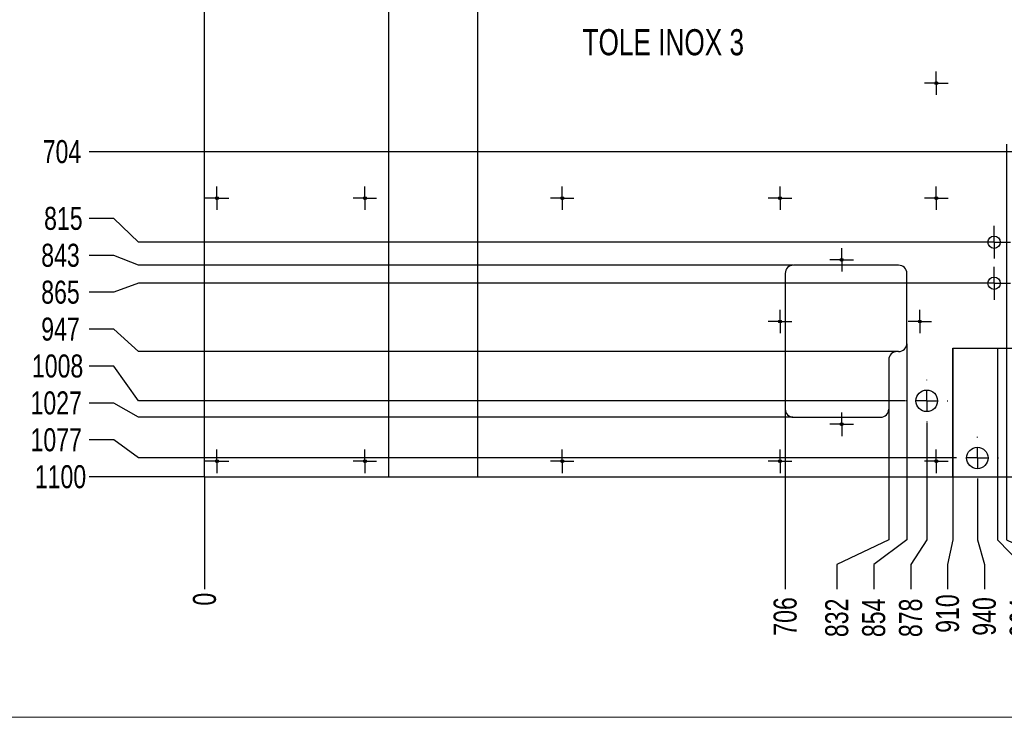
# Model space of a CAD drawing. Header units: millimetres. Extents: x 5 to 589, y 5 to 415.
# Tile 10 of 13: x 281 to 401, y 244 to 329. Entities that reach past the tile are written whole.
import ezdxf

# ---------------------------------------------------------------- set-up
doc = ezdxf.new("R2010")
doc.units = ezdxf.units.MM
doc.header["$PDSIZE"] = -1
doc.linetypes.add('CENTERX2', pattern=[20.32, 12.7, -2.54, 2.54, -2.54])
for name, color, linetype in [('COTES', 1, 'Continuous'), ('GRAVURES', 9, 'Continuous'), ('NOTES', 6, 'Continuous'), ('TRAIT-MIXTES', 3, 'CENTERX2')]:
    doc.layers.add(name, color=color, linetype=linetype)
doc.layers.add('TRAIT-FORT', color=4, linetype='Continuous', lineweight=25)
doc.styles.add('SLDTEXTSTYLE0', font='TXT', dxfattribs={"width": 0.75})
doc.dimstyles.new('SLDDIMSTYLE0', dxfattribs={"dimtxt": 2.8, "dimasz": 0.266667, "dimexe": 0, "dimexo": 0.0625, "dimgap": 0.7, "dimtad": 0, "dimtih": 1, "dimtoh": 1, "dimdec": 0, "dimlfac": 10, "dimrnd": 1e-09, "dimdsep": 46, "dimtxsty": 'SLDTEXTSTYLE0', "dimblk1": 'ORIGIN', "dimblk2": 'ORIGIN', "dimsah": 1, "dimcen": 0.09, "dimadec": 0, "dimazin": 2, "dimtfac": 1, "dimtdec": 0, "dimtofl": 0, "dimtmove": 0, "dimatfit": 3, "dimldrblk": 'ORIGIN', "dimfxl": 1, "dimfrac": 2, "dimtolj": 1, "dimtzin": 12, "dimarcsym": 0})
doc.dimstyles.new('SLDDIMSTYLE1', dxfattribs={"dimtxt": 2.8, "dimasz": 1.5, "dimexe": 0, "dimexo": 0.0625, "dimgap": 0.7, "dimtad": 0, "dimtih": 1, "dimtoh": 1, "dimdec": 0, "dimlfac": 10, "dimrnd": 1e-09, "dimzin": 12, "dimdsep": 46, "dimtxsty": 'SLDTEXTSTYLE0', "dimsah": 1, "dimcen": 0.09, "dimadec": 0, "dimazin": 3, "dimtfac": 1, "dimtdec": 0, "dimtofl": 0, "dimtmove": 0, "dimatfit": 3, "dimfxl": 1, "dimfrac": 2, "dimtolj": 1, "dimtzin": 12, "dimarcsym": 0})

# ---------------------------------------------------------------- blocks, each defined once
blk = doc.blocks.new('_D_119')
at = {"layer": 'COTES', "color": 0, "lineweight": -2, "transparency": 16777216}
blk.add_line((303.71, 273.25), (303.71, 259.66), dxfattribs=at)
at = {"layer": 'Defpoints', "color": 0, "transparency": 16777216}
for p in [(303.71, 273.31), (303.71, 273.31), (303.71, 259.66)]:
    blk.add_point(p, dxfattribs=at)
at = {"layer": 'COTES', "color": 0, "transparency": 16777216, "insert": (303.71, 258.43), "char_height": 2.8, "attachment_point": 5, "rotation": 90, "style": 'SLDTEXTSTYLE0'}
blk.add_mtext('\\A1;0', dxfattribs=at)
blk = doc.blocks.new('_Origin')
at = {"color": 0, "linetype": 'ByBlock', "lineweight": -2}
blk.add_line((0, 0), (-1, 0), dxfattribs=at)
blk.add_circle((0, 0), 0.5, dxfattribs=at)
blk = doc.blocks.new('_D_120')
at = {"layer": 'COTES', "color": 0, "lineweight": -2, "transparency": 16777216}
blk.add_line((374.34, 281.5), (374.34, 259.66), dxfattribs=at)
at = {"layer": 'Defpoints', "color": 0, "transparency": 16777216}
for p in [(374.34, 281.56), (303.71, 273.31), (374.34, 259.66)]:
    blk.add_point(p, dxfattribs=at)
at = {"layer": 'COTES', "color": 0, "transparency": 16777216, "insert": (374.34, 256.33), "char_height": 2.8, "attachment_point": 5, "rotation": 90, "style": 'SLDTEXTSTYLE0'}
blk.add_mtext('\\A1;706', dxfattribs=at)
blk = doc.blocks.new('_D_121')
at = {"layer": 'COTES', "color": 0, "lineweight": -2, "transparency": 16777216}
for p, q in [((386.94, 281.5), (386.94, 265.66)), ((386.94, 265.66), (380.62, 262.66)), ((380.62, 262.66), (380.62, 259.66))]:
    blk.add_line(p, q, dxfattribs=at)
at = {"layer": 'Defpoints', "color": 0, "transparency": 16777216}
for p in [(386.94, 281.56), (303.71, 273.31), (380.62, 259.66)]:
    blk.add_point(p, dxfattribs=at)
at = {"layer": 'COTES', "color": 0, "transparency": 16777216, "insert": (380.62, 256.16), "char_height": 2.8, "attachment_point": 5, "rotation": 90, "style": 'SLDTEXTSTYLE0'}
blk.add_mtext('\\A1;832', dxfattribs=at)
blk = doc.blocks.new('_D_122')
at = {"layer": 'COTES', "color": 0, "lineweight": -2, "transparency": 16777216}
for p, q in [((389.14, 289.5), (389.14, 265.66)), ((389.14, 265.66), (385.11, 262.66)), ((385.11, 262.66), (385.11, 259.66))]:
    blk.add_line(p, q, dxfattribs=at)
at = {"layer": 'Defpoints', "color": 0, "transparency": 16777216}
for p in [(389.14, 289.56), (303.71, 273.31), (385.11, 259.66)]:
    blk.add_point(p, dxfattribs=at)
at = {"layer": 'COTES', "color": 0, "transparency": 16777216, "insert": (385.11, 256.16), "char_height": 2.8, "attachment_point": 5, "rotation": 90, "style": 'SLDTEXTSTYLE0'}
blk.add_mtext('\\A1;854', dxfattribs=at)
blk = doc.blocks.new('_D_123')
at = {"layer": 'COTES', "color": 0, "lineweight": -2, "transparency": 16777216}
for p, q in [((391.55, 279.94), (391.55, 265.66)), ((391.55, 265.66), (389.6, 262.66)), ((389.6, 262.66), (389.6, 259.66))]:
    blk.add_line(p, q, dxfattribs=at)
at = {"layer": 'Defpoints', "color": 0, "transparency": 16777216}
for p in [(391.55, 280), (303.71, 273.31), (389.6, 259.66)]:
    blk.add_point(p, dxfattribs=at)
at = {"layer": 'COTES', "color": 0, "transparency": 16777216, "insert": (389.6, 256.16), "char_height": 2.8, "attachment_point": 5, "rotation": 90, "style": 'SLDTEXTSTYLE0'}
blk.add_mtext('\\A1;878', dxfattribs=at)
blk = doc.blocks.new('_D_124')
at = {"layer": 'COTES', "color": 0, "lineweight": -2, "transparency": 16777216}
for p, q in [((394.71, 288.92), (394.71, 265.66)), ((394.71, 265.66), (394.09, 262.66)), ((394.09, 262.66), (394.09, 259.66))]:
    blk.add_line(p, q, dxfattribs=at)
at = {"layer": 'Defpoints', "color": 0, "transparency": 16777216}
for p in [(394.71, 288.98), (303.71, 273.31), (394.09, 259.66)]:
    blk.add_point(p, dxfattribs=at)
at = {"layer": 'COTES', "color": 0, "transparency": 16777216, "insert": (394.09, 256.68), "char_height": 2.8, "attachment_point": 5, "rotation": 90, "style": 'SLDTEXTSTYLE0'}
blk.add_mtext('\\A1;910', dxfattribs=at)
blk = doc.blocks.new('_D_125')
at = {"layer": 'COTES', "color": 0, "lineweight": -2, "transparency": 16777216}
for p, q in [((397.71, 272.99), (397.71, 265.66)), ((397.71, 265.66), (398.57, 262.66)), ((398.57, 262.66), (398.57, 259.66))]:
    blk.add_line(p, q, dxfattribs=at)
at = {"layer": 'Defpoints', "color": 0, "transparency": 16777216}
for p in [(303.71, 273.31), (397.71, 273.05), (398.57, 259.66)]:
    blk.add_point(p, dxfattribs=at)
at = {"layer": 'COTES', "color": 0, "transparency": 16777216, "insert": (398.57, 256.33), "char_height": 2.8, "attachment_point": 5, "rotation": 90, "style": 'SLDTEXTSTYLE0'}
blk.add_mtext('\\A1;940', dxfattribs=at)
blk = doc.blocks.new('_D_126')
at = {"layer": 'COTES', "color": 0, "lineweight": -2, "transparency": 16777216}
for p, q in [((400.15, 273.25), (400.15, 265.66)), ((400.15, 265.66), (403.06, 262.66)), ((403.06, 262.66), (403.06, 259.66))]:
    blk.add_line(p, q, dxfattribs=at)
at = {"layer": 'Defpoints', "color": 0, "transparency": 16777216}
for p in [(303.71, 273.31), (400.15, 273.31), (403.06, 259.66)]:
    blk.add_point(p, dxfattribs=at)
at = {"layer": 'COTES', "color": 0, "transparency": 16777216, "insert": (403.06, 256.16), "char_height": 2.8, "attachment_point": 5, "rotation": 90, "style": 'SLDTEXTSTYLE0'}
blk.add_mtext('\\A1;964', dxfattribs=at)
blk = doc.blocks.new('_D_127')
at = {"layer": 'COTES', "color": 0, "lineweight": -2, "transparency": 16777216}
for p, q in [((401.24, 313.8), (401.24, 265.66)), ((401.24, 265.66), (407.55, 262.66)), ((407.55, 262.66), (407.55, 259.66))]:
    blk.add_line(p, q, dxfattribs=at)
at = {"layer": 'Defpoints', "color": 0, "transparency": 16777216}
for p in [(401.24, 313.86), (303.71, 273.31), (407.55, 259.66)]:
    blk.add_point(p, dxfattribs=at)
at = {"layer": 'COTES', "color": 0, "transparency": 16777216, "insert": (407.55, 256.16), "char_height": 2.8, "attachment_point": 5, "rotation": 90, "style": 'SLDTEXTSTYLE0'}
blk.add_mtext('\\A1;975', dxfattribs=at)
blk = doc.blocks.new('_D_128')
at = {"layer": 'COTES', "color": 0, "lineweight": -2, "transparency": 16777216}
blk.add_line((414.64, 313.8), (414.64, 259.66), dxfattribs=at)
at = {"layer": 'Defpoints', "color": 0, "transparency": 16777216}
for p in [(414.64, 313.86), (303.71, 273.31), (414.64, 259.66)]:
    blk.add_point(p, dxfattribs=at)
at = {"layer": 'COTES', "color": 0, "transparency": 16777216, "insert": (414.64, 255.98), "char_height": 2.8, "attachment_point": 5, "rotation": 90, "style": 'SLDTEXTSTYLE0'}
blk.add_mtext('\\A1;1109', dxfattribs=at)
blk = doc.blocks.new('_D_129')
at = {"layer": 'COTES', "color": 0, "lineweight": -2, "transparency": 16777216}
for p, q in [((421.24, 277.8), (421.24, 265.66)), ((421.24, 265.66), (420.23, 262.66)), ((420.23, 262.66), (420.23, 259.66))]:
    blk.add_line(p, q, dxfattribs=at)
at = {"layer": 'Defpoints', "color": 0, "transparency": 16777216}
for p in [(421.24, 277.86), (303.71, 273.31), (420.23, 259.66)]:
    blk.add_point(p, dxfattribs=at)
at = {"layer": 'COTES', "color": 0, "transparency": 16777216, "insert": (420.23, 255.81), "char_height": 2.8, "attachment_point": 5, "rotation": 90, "style": 'SLDTEXTSTYLE0'}
blk.add_mtext('\\A1;1175', dxfattribs=at)
blk = doc.blocks.new('_D_130')
at = {"layer": 'COTES', "color": 0, "lineweight": -2, "transparency": 16777216}
for p, q in [((423.71, 297.25), (423.71, 265.66)), ((423.71, 265.66), (424.72, 262.66)), ((424.72, 262.66), (424.72, 259.66))]:
    blk.add_line(p, q, dxfattribs=at)
at = {"layer": 'Defpoints', "color": 0, "transparency": 16777216}
for p in [(423.71, 297.31), (303.71, 273.31), (424.72, 259.66)]:
    blk.add_point(p, dxfattribs=at)
at = {"layer": 'COTES', "color": 0, "transparency": 16777216, "insert": (424.72, 255.81), "char_height": 2.8, "attachment_point": 5, "rotation": 90, "style": 'SLDTEXTSTYLE0'}
blk.add_mtext('\\A1;1200', dxfattribs=at)
blk = doc.blocks.new('_D_131')
at = {"layer": 'COTES', "color": 0, "lineweight": -2, "transparency": 16777216}
blk.add_line((443.71, 273.25), (443.71, 259.66), dxfattribs=at)
at = {"layer": 'Defpoints', "color": 0, "transparency": 16777216}
for p in [(303.71, 273.31), (443.71, 273.31), (443.71, 259.66)]:
    blk.add_point(p, dxfattribs=at)
at = {"layer": 'COTES', "color": 0, "transparency": 16777216, "insert": (443.71, 255.81), "char_height": 2.8, "attachment_point": 5, "rotation": 90, "style": 'SLDTEXTSTYLE0'}
blk.add_mtext('\\A1;1400', dxfattribs=at)
blk = doc.blocks.new('_D_141')
at = {"layer": 'COTES', "color": 0, "lineweight": -2, "transparency": 16777216}
blk.add_line((402.17, 312.86), (289.68, 312.86), dxfattribs=at)
at = {"layer": 'Defpoints', "color": 0, "transparency": 16777216}
for p in [(303.71, 383.31), (289.68, 312.86), (402.24, 312.86)]:
    blk.add_point(p, dxfattribs=at)
at = {"layer": 'COTES', "color": 0, "transparency": 16777216, "insert": (286.36, 312.86), "char_height": 2.8, "attachment_point": 5, "style": 'SLDTEXTSTYLE0'}
blk.add_mtext('\\A1;704', dxfattribs=at)
blk = doc.blocks.new('_D_142')
at = {"layer": 'COTES', "color": 0, "lineweight": -2, "transparency": 16777216}
for p, q in [((292.68, 304.74), (289.68, 304.74)), ((295.68, 301.86), (292.68, 304.74)), ((397.67, 301.86), (295.68, 301.86))]:
    blk.add_line(p, q, dxfattribs=at)
at = {"layer": 'Defpoints', "color": 0, "transparency": 16777216}
for p in [(303.71, 383.31), (289.68, 304.74), (397.74, 301.86)]:
    blk.add_point(p, dxfattribs=at)
at = {"layer": 'COTES', "color": 0, "transparency": 16777216, "insert": (286.53, 304.74), "char_height": 2.8, "attachment_point": 5, "style": 'SLDTEXTSTYLE0'}
blk.add_mtext('\\A1;815', dxfattribs=at)
blk = doc.blocks.new('_D_143')
at = {"layer": 'COTES', "color": 0, "lineweight": -2, "transparency": 16777216}
for p, q in [((292.68, 300.25), (289.68, 300.25)), ((295.68, 299.06), (292.68, 300.25)), ((375.27, 299.06), (295.68, 299.06))]:
    blk.add_line(p, q, dxfattribs=at)
at = {"layer": 'Defpoints', "color": 0, "transparency": 16777216}
for p in [(303.71, 383.31), (289.68, 300.25), (375.34, 299.06)]:
    blk.add_point(p, dxfattribs=at)
at = {"layer": 'COTES', "color": 0, "transparency": 16777216, "insert": (286.18, 300.25), "char_height": 2.8, "attachment_point": 5, "style": 'SLDTEXTSTYLE0'}
blk.add_mtext('\\A1;843', dxfattribs=at)
blk = doc.blocks.new('_D_144')
at = {"layer": 'COTES', "color": 0, "lineweight": -2, "transparency": 16777216}
for p, q in [((295.68, 296.86), (292.68, 295.76)), ((397.67, 296.86), (295.68, 296.86)), ((292.68, 295.76), (289.68, 295.76))]:
    blk.add_line(p, q, dxfattribs=at)
at = {"layer": 'Defpoints', "color": 0, "transparency": 16777216}
for p in [(303.71, 383.31), (397.74, 296.86), (289.68, 295.76)]:
    blk.add_point(p, dxfattribs=at)
at = {"layer": 'COTES', "color": 0, "transparency": 16777216, "insert": (286.18, 295.76), "char_height": 2.8, "attachment_point": 5, "style": 'SLDTEXTSTYLE0'}
blk.add_mtext('\\A1;865', dxfattribs=at)
blk = doc.blocks.new('_D_145')
at = {"layer": 'COTES', "color": 0, "lineweight": -2, "transparency": 16777216}
for p, q in [((292.68, 291.27), (289.68, 291.27)), ((295.68, 288.56), (292.68, 291.27)), ((388.07, 288.56), (295.68, 288.56))]:
    blk.add_line(p, q, dxfattribs=at)
at = {"layer": 'Defpoints', "color": 0, "transparency": 16777216}
for p in [(303.71, 383.31), (289.68, 291.27), (388.14, 288.56)]:
    blk.add_point(p, dxfattribs=at)
at = {"layer": 'COTES', "color": 0, "transparency": 16777216, "insert": (286.18, 291.27), "char_height": 2.8, "attachment_point": 5, "style": 'SLDTEXTSTYLE0'}
blk.add_mtext('\\A1;947', dxfattribs=at)
blk = doc.blocks.new('_D_146')
at = {"layer": 'COTES', "color": 0, "lineweight": -2, "transparency": 16777216}
for p, q in [((292.68, 286.78), (289.68, 286.78)), ((295.68, 282.56), (292.68, 286.78)), ((388.93, 282.56), (295.68, 282.56))]:
    blk.add_line(p, q, dxfattribs=at)
at = {"layer": 'Defpoints', "color": 0, "transparency": 16777216}
for p in [(303.71, 383.31), (289.68, 286.78), (388.99, 282.56)]:
    blk.add_point(p, dxfattribs=at)
at = {"layer": 'COTES', "color": 0, "transparency": 16777216, "insert": (285.83, 286.78), "char_height": 2.8, "attachment_point": 5, "style": 'SLDTEXTSTYLE0'}
blk.add_mtext('\\A1;1008', dxfattribs=at)
blk = doc.blocks.new('_D_147')
at = {"layer": 'COTES', "color": 0, "lineweight": -2, "transparency": 16777216}
for p, q in [((292.68, 282.29), (289.68, 282.29)), ((295.68, 280.56), (292.68, 282.29)), ((375.27, 280.56), (295.68, 280.56))]:
    blk.add_line(p, q, dxfattribs=at)
at = {"layer": 'Defpoints', "color": 0, "transparency": 16777216}
for p in [(303.71, 383.31), (289.68, 282.29), (375.34, 280.56)]:
    blk.add_point(p, dxfattribs=at)
at = {"layer": 'COTES', "color": 0, "transparency": 16777216, "insert": (285.66, 282.29), "char_height": 2.8, "attachment_point": 5, "style": 'SLDTEXTSTYLE0'}
blk.add_mtext('\\A1;1027', dxfattribs=at)
blk = doc.blocks.new('_D_148')
at = {"layer": 'COTES', "color": 0, "lineweight": -2, "transparency": 16777216}
for p, q in [((292.68, 277.8), (289.68, 277.8)), ((295.68, 275.61), (292.68, 277.8)), ((395.09, 275.61), (295.68, 275.61))]:
    blk.add_line(p, q, dxfattribs=at)
at = {"layer": 'Defpoints', "color": 0, "transparency": 16777216}
for p in [(303.71, 383.31), (289.68, 277.8), (395.15, 275.61)]:
    blk.add_point(p, dxfattribs=at)
at = {"layer": 'COTES', "color": 0, "transparency": 16777216, "insert": (285.66, 277.8), "char_height": 2.8, "attachment_point": 5, "style": 'SLDTEXTSTYLE0'}
blk.add_mtext('\\A1;1077', dxfattribs=at)
blk = doc.blocks.new('_D_149')
at = {"layer": 'COTES', "color": 0, "lineweight": -2, "transparency": 16777216}
blk.add_line((303.65, 273.31), (289.68, 273.31), dxfattribs=at)
at = {"layer": 'Defpoints', "color": 0, "transparency": 16777216}
for p in [(303.71, 383.31), (289.68, 273.31), (303.71, 273.31)]:
    blk.add_point(p, dxfattribs=at)
at = {"layer": 'COTES', "color": 0, "transparency": 16777216, "insert": (286.18, 273.31), "char_height": 2.8, "attachment_point": 5, "style": 'SLDTEXTSTYLE0'}
blk.add_mtext('\\A1;1100', dxfattribs=at)
blk = doc.blocks.new('_D_157')
at = {"layer": 'COTES', "color": 0, "lineweight": -2, "transparency": 16777216}
for p, q in [((444.43, 288.98), (447.43, 290.16)), ((447.43, 290.16), (450.43, 290.16)), ((400.21, 288.98), (444.43, 288.98))]:
    blk.add_line(p, q, dxfattribs=at)
at = {"layer": 'Defpoints', "color": 0, "transparency": 16777216}
for p in [(443.71, 383.31), (450.43, 290.16), (400.15, 288.98)]:
    blk.add_point(p, dxfattribs=at)
at = {"layer": 'COTES', "color": 0, "transparency": 16777216, "insert": (453.93, 290.16), "char_height": 2.8, "attachment_point": 5, "style": 'SLDTEXTSTYLE0'}
blk.add_mtext('\\A1;943', dxfattribs=at)
blk = doc.blocks.new('SW_CENTERMARKSYMBOL_189')
at = {"layer": 'TRAIT-MIXTES', "color": 0}
for p, q in [((0, 1.25), (0, 1.43)), ((0, 0), (0, 1.25)), ((-1.25, 0), (-1.43, 0)), ((0, 0), (-1.25, 0)), ((0, 0), (0, -1.25)), ((0, 0), (1.25, 0)), ((1.25, 0), (1.43, 0)), ((0, -1.25), (0, -1.43))]:
    blk.add_line(p, q, dxfattribs=at)
blk = doc.blocks.new('SW_CENTERMARKSYMBOL_192')
at = {"layer": 'TRAIT-MIXTES', "color": 0}
for p, q in [((0, 1.25), (0, 1.43)), ((0, 0), (0, 1.25)), ((-1.25, 0), (-1.43, 0)), ((0, 0), (-1.25, 0)), ((0, 0), (0, -1.25)), ((0, 0), (1.25, 0)), ((1.25, 0), (1.43, 0)), ((0, -1.25), (0, -1.43))]:
    blk.add_line(p, q, dxfattribs=at)
blk = doc.blocks.new('SW_CENTERMARKSYMBOL_193')
at = {"layer": 'TRAIT-MIXTES', "color": 0}
for p, q in [((0, 1.25), (0, 1.43)), ((0, 0), (0, 1.25)), ((-1.25, 0), (-1.43, 0)), ((0, 0), (-1.25, 0)), ((0, 0), (0, -1.25)), ((0, 0), (1.25, 0)), ((1.25, 0), (1.43, 0)), ((0, -1.25), (0, -1.43))]:
    blk.add_line(p, q, dxfattribs=at)
blk = doc.blocks.new('SW_CENTERMARKSYMBOL_194')
at = {"layer": 'TRAIT-MIXTES', "color": 0}
for p, q in [((0, 1.25), (0, 1.43)), ((0, 0), (0, 1.25)), ((-1.25, 0), (-1.43, 0)), ((0, 0), (-1.25, 0)), ((0, 0), (0, -1.25)), ((0, 0), (1.25, 0)), ((1.25, 0), (1.43, 0)), ((0, -1.25), (0, -1.43))]:
    blk.add_line(p, q, dxfattribs=at)
blk = doc.blocks.new('SW_CENTERMARKSYMBOL_195')
at = {"layer": 'TRAIT-MIXTES', "color": 0}
for p, q in [((0, 1.25), (0, 1.43)), ((0, 0), (0, 1.25)), ((-1.25, 0), (-1.43, 0)), ((0, 0), (-1.25, 0)), ((0, 0), (0, -1.25)), ((0, 0), (1.25, 0)), ((1.25, 0), (1.43, 0)), ((0, -1.25), (0, -1.43))]:
    blk.add_line(p, q, dxfattribs=at)
blk = doc.blocks.new('SW_CENTERMARKSYMBOL_198')
at = {"layer": 'TRAIT-MIXTES', "color": 0}
for p, q in [((0, 1.25), (0, 1.43)), ((0, 0), (0, 1.25)), ((-1.25, 0), (-1.43, 0)), ((0, 0), (-1.25, 0)), ((0, 0), (0, -1.25)), ((0, 0), (1.25, 0)), ((1.25, 0), (1.43, 0)), ((0, -1.25), (0, -1.43))]:
    blk.add_line(p, q, dxfattribs=at)
blk = doc.blocks.new('SW_CENTERMARKSYMBOL_199')
at = {"layer": 'TRAIT-MIXTES', "color": 0}
for p, q in [((0, 1.25), (0, 1.43)), ((0, 0), (0, 1.25)), ((-1.25, 0), (-1.43, 0)), ((0, 0), (-1.25, 0)), ((0, 0), (0, -1.25)), ((0, 0), (1.25, 0)), ((1.25, 0), (1.43, 0)), ((0, -1.25), (0, -1.43))]:
    blk.add_line(p, q, dxfattribs=at)
blk = doc.blocks.new('SW_CENTERMARKSYMBOL_205')
at = {"layer": 'TRAIT-MIXTES', "color": 0}
for p, q in [((0, 1.25), (0, 1.43)), ((0, 0), (0, 1.25)), ((-1.25, 0), (-1.43, 0)), ((0, 0), (-1.25, 0)), ((0, 0), (0, -1.25)), ((0, 0), (1.25, 0)), ((1.25, 0), (1.43, 0)), ((0, -1.25), (0, -1.43))]:
    blk.add_line(p, q, dxfattribs=at)
blk = doc.blocks.new('SW_CENTERMARKSYMBOL_206')
at = {"layer": 'TRAIT-MIXTES', "color": 0}
for p, q in [((0, 1.25), (0, 1.43)), ((0, 0), (0, 1.25)), ((-1.25, 0), (-1.43, 0)), ((0, 0), (-1.25, 0)), ((0, 0), (0, -1.25)), ((0, 0), (1.25, 0)), ((1.25, 0), (1.43, 0)), ((0, -1.25), (0, -1.43))]:
    blk.add_line(p, q, dxfattribs=at)
blk = doc.blocks.new('SW_CENTERMARKSYMBOL_207')
at = {"layer": 'TRAIT-MIXTES', "color": 0}
for p, q in [((0, 1.25), (0, 1.43)), ((0, 0), (0, 1.25)), ((-1.25, 0), (-1.43, 0)), ((0, 0), (-1.25, 0)), ((0, 0), (0, -1.25)), ((0, 0), (1.25, 0)), ((1.25, 0), (1.43, 0)), ((0, -1.25), (0, -1.43))]:
    blk.add_line(p, q, dxfattribs=at)
blk = doc.blocks.new('SW_CENTERMARKSYMBOL_208')
at = {"layer": 'TRAIT-MIXTES', "color": 0}
for p, q in [((0, 1.25), (0, 1.43)), ((0, 0), (0, 1.25)), ((-1.25, 0), (-1.43, 0)), ((0, 0), (-1.25, 0)), ((0, 0), (0, -1.25)), ((0, 0), (1.25, 0)), ((1.25, 0), (1.43, 0)), ((0, -1.25), (0, -1.43))]:
    blk.add_line(p, q, dxfattribs=at)
blk = doc.blocks.new('SW_CENTERMARKSYMBOL_219')
at = {"layer": 'TRAIT-MIXTES', "color": 0}
for p, q in [((0, 1.25), (0, 1.43)), ((0, 0), (0, 1.25)), ((-1.25, 0), (-1.43, 0)), ((0, 0), (-1.25, 0)), ((0, 0), (0, -1.25)), ((0, 0), (1.25, 0)), ((1.25, 0), (1.43, 0)), ((0, -1.25), (0, -1.43))]:
    blk.add_line(p, q, dxfattribs=at)
blk = doc.blocks.new('SW_CENTERMARKSYMBOL_220')
at = {"layer": 'TRAIT-MIXTES', "color": 0}
for p, q in [((0, 1.25), (0, 1.43)), ((0, 0), (0, 1.25)), ((-1.25, 0), (-1.43, 0)), ((0, 0), (-1.25, 0)), ((0, 0), (0, -1.25)), ((0, 0), (1.25, 0)), ((1.25, 0), (1.43, 0)), ((0, -1.25), (0, -1.43))]:
    blk.add_line(p, q, dxfattribs=at)
blk = doc.blocks.new('SW_CENTERMARKSYMBOL_225')
at = {"layer": 'TRAIT-MIXTES', "color": 0}
for p, q in [((0, 1.25), (0, 1.43)), ((0, 0), (0, 1.25)), ((-1.25, 0), (-1.43, 0)), ((0, 0), (-1.25, 0)), ((0, 0), (0, -1.25)), ((0, 0), (1.25, 0)), ((1.25, 0), (1.43, 0)), ((0, -1.25), (0, -1.43))]:
    blk.add_line(p, q, dxfattribs=at)
blk = doc.blocks.new('SW_CENTERMARKSYMBOL_226')
at = {"layer": 'TRAIT-MIXTES', "color": 0}
for p, q in [((0, 1.25), (0, 1.43)), ((0, 0), (0, 1.25)), ((-1.25, 0), (-1.43, 0)), ((0, 0), (-1.25, 0)), ((0, 0), (0, -1.25)), ((0, 0), (1.25, 0)), ((1.25, 0), (1.43, 0)), ((0, -1.25), (0, -1.43))]:
    blk.add_line(p, q, dxfattribs=at)
blk = doc.blocks.new('SW_CENTERMARKSYMBOL_231')
at = {"layer": 'TRAIT-MIXTES', "color": 0}
for p, q in [((0, 2.5), (0, 2.56)), ((0, 0), (0, 1.25)), ((-2.5, 0), (-2.56, 0)), ((0, 0), (-1.25, 0)), ((0, 0), (0, -1.25)), ((0, 0), (1.25, 0)), ((2.5, 0), (2.56, 0)), ((0, -2.5), (0, -2.56))]:
    blk.add_line(p, q, dxfattribs=at)
blk = doc.blocks.new('SW_CENTERMARKSYMBOL_232')
at = {"layer": 'TRAIT-MIXTES', "color": 0}
for p, q in [((0, 1.25), (0, 2)), ((0, 0), (0, 1.25)), ((-1.25, 0), (-2, 0)), ((0, 0), (-1.25, 0)), ((0, 0), (0, -1.25)), ((0, 0), (1.25, 0)), ((1.25, 0), (2, 0)), ((0, -1.25), (0, -2))]:
    blk.add_line(p, q, dxfattribs=at)
blk = doc.blocks.new('SW_CENTERMARKSYMBOL_233')
at = {"layer": 'TRAIT-MIXTES', "color": 0}
for p, q in [((0, 2.5), (0, 2.56)), ((0, 0), (0, 1.25)), ((-2.5, 0), (-2.56, 0)), ((0, 0), (-1.25, 0)), ((0, 0), (0, -1.25)), ((0, 0), (1.25, 0)), ((2.5, 0), (2.56, 0)), ((0, -2.5), (0, -2.56))]:
    blk.add_line(p, q, dxfattribs=at)
blk = doc.blocks.new('SW_CENTERMARKSYMBOL_234')
at = {"layer": 'TRAIT-MIXTES', "color": 0}
for p, q in [((0, 1.25), (0, 2)), ((0, 0), (0, 1.25)), ((-1.25, 0), (-2, 0)), ((0, 0), (-1.25, 0)), ((0, 0), (0, -1.25)), ((0, 0), (1.25, 0)), ((1.25, 0), (2, 0)), ((0, -1.25), (0, -2))]:
    blk.add_line(p, q, dxfattribs=at)

msp = doc.modelspace()

# ---------------------------------------------------------------- linework, layer by layer
at = {"lineweight": 18}
msp.add_line((13.792, 244.06), (579.436, 244.06), dxfattribs=at)
at = {"layer": 'GRAVURES', "lineweight": 25}
for p, q in [((326.123, 273.31), (326.123, 383.31)), ((336.91, 383.31), (336.91, 273.31)), ((394.71, 288.98), (400.15, 288.98)), ((394.71, 273.31), (394.71, 288.98)), ((400.15, 288.98), (400.15, 273.31))]:
    msp.add_line(p, q, dxfattribs=at)
for centre in [(391.55, 282.56), (397.71, 275.61)]:
    msp.add_circle(centre, 1.31, dxfattribs=at)
at = {"layer": 'TRAIT-FORT', "lineweight": 25}
for p, q in [((303.71, 273.31), (303.71, 383.31)), ((388.135, 299.06), (375.335, 299.06)), ((374.335, 298.06), (374.335, 281.56)), ((389.135, 289.56), (389.135, 298.06)), ((386.935, 287.56), (386.935, 281.56)), ((388.135, 288.56), (387.935, 288.56)), ((375.335, 280.56), (385.935, 280.56)), ((303.71, 273.31), (326.123, 273.31)), ((326.123, 273.31), (336.91, 273.31)), ((336.91, 273.31), (394.71, 273.31)), ((394.71, 273.31), (400.15, 273.31)), ((400.15, 273.31), (443.71, 273.31))]:
    msp.add_line(p, q, dxfattribs=at)
for centre, radius in [((392.71, 321.21), 0.18), ((305.21, 307.21), 0.18), ((323.21, 307.21), 0.18), ((347.21, 307.21), 0.18), ((373.71, 307.21), 0.18), ((392.71, 307.21), 0.18), ((399.735, 301.86), 0.75), ((381.21, 299.71), 0.18), ((399.735, 296.86), 0.75), ((373.71, 292.21), 0.18), ((390.71, 292.21), 0.18), ((381.21, 279.71), 0.18), ((305.21, 275.21), 0.18), ((323.21, 275.21), 0.18), ((347.21, 275.21), 0.18), ((373.71, 275.21), 0.18), ((392.71, 275.21), 0.18)]:
    msp.add_circle(centre, radius, dxfattribs=at)
for centre, start, end in [((375.335, 298.06), 90, 180), ((388.135, 298.06), 0, 90), ((388.135, 289.56), 270, 0), ((387.935, 287.56), 90, 180), ((375.335, 281.56), 180, 270), ((385.935, 281.56), 270, 0)]:
    msp.add_arc(centre, 1, start, end, dxfattribs=at)

# ---------------------------------------------------------------- block references
at = {"layer": 'TRAIT-MIXTES', "color": 3}
for name, p in [('SW_CENTERMARKSYMBOL_189', (392.71, 321.21)), ('SW_CENTERMARKSYMBOL_225', (305.21, 307.21)), ('SW_CENTERMARKSYMBOL_206', (323.21, 307.21)), ('SW_CENTERMARKSYMBOL_205', (347.21, 307.21)), ('SW_CENTERMARKSYMBOL_220', (373.71, 307.21)), ('SW_CENTERMARKSYMBOL_198', (392.71, 307.21)), ('SW_CENTERMARKSYMBOL_234', (399.735, 301.86)), ('SW_CENTERMARKSYMBOL_195', (381.21, 299.71)), ('SW_CENTERMARKSYMBOL_232', (399.735, 296.86)), ('SW_CENTERMARKSYMBOL_192', (373.71, 292.21)), ('SW_CENTERMARKSYMBOL_193', (390.71, 292.21)), ('SW_CENTERMARKSYMBOL_231', (391.55, 282.56)), ('SW_CENTERMARKSYMBOL_194', (381.21, 279.71)), ('SW_CENTERMARKSYMBOL_233', (397.71, 275.61)), ('SW_CENTERMARKSYMBOL_226', (305.21, 275.21)), ('SW_CENTERMARKSYMBOL_207', (323.21, 275.21)), ('SW_CENTERMARKSYMBOL_208', (347.21, 275.21)), ('SW_CENTERMARKSYMBOL_219', (373.71, 275.21)), ('SW_CENTERMARKSYMBOL_199', (392.71, 275.21))]:
    msp.add_blockref(name, p, dxfattribs=at)

# ---------------------------------------------------------------- texts
at = {"layer": 'NOTES', "insert": (349.684, 327.775), "char_height": 3.175, "attachment_point": 1, "style": 'SLDTEXTSTYLE0'}
msp.add_mtext('TOLE INOX 3', dxfattribs=at)

# ---------------------------------------------------------------- dimensions: what is measured, and where the dimension line sits
at = {"layer": 'COTES'}
for feature_location, offset, dtype, origin, dimstyle, picture, middle in [((375.33503607, 280.559514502), (-85.653235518, 1.728900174), 0, (303.710046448, 383.309514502), 'SLDDIMSTYLE1', '_D_147', (285.656800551, 282.288414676)), ((395.15, 275.61), (-105.469, 2.189), 0, (303.71, 383.31), 'SLDDIMSTYLE1', '_D_148', (285.657, 277.799)), ((388.99033559, 282.559514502), (-99.308535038, 4.218350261), 0, (303.710046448, 383.309514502), 'SLDDIMSTYLE1', '_D_146', (285.831800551, 286.777864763)), ((303.71, 273.31), (-14.028, 0), 0, (303.71, 383.31), 'SLDDIMSTYLE1', '_D_149', (286.182, 273.31)), ((375.33503607, 299.059514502), (-85.653235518, 1.186700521), 0, (303.710046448, 383.309514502), 'SLDDIMSTYLE1', '_D_143', (286.181800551, 300.246215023)), ((397.735034, 296.859512), (-108.053233, -1.102747), 0, (303.710046, 383.309515), 'SLDDIMSTYLE1', '_D_144', (286.181801, 295.756765)), ((388.13503607, 288.559514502), (-98.453235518, 2.707800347), 0, (303.710046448, 383.309514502), 'SLDDIMSTYLE1', '_D_145', (286.181800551, 291.267314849)), ((402.235036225, 312.859514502), (-112.553235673, 0), 0, (303.710046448, 383.309514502), 'SLDDIMSTYLE1', '_D_141', (286.356800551, 312.859514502)), ((397.735034, 301.859512), (-108.053233, 2.876153), 0, (303.710046, 383.309515), 'SLDDIMSTYLE1', '_D_142', (286.531801, 304.735665)), ((400.15, 288.98), (50.283, 1.185), 0, (443.71, 383.31), 'SLDDIMSTYLE1', '_D_157', (453.933, 290.164)), ((401.235, 313.86), (6.318, -54.204), 1, (303.71, 273.31), 'SLDDIMSTYLE1', '_D_127', (407.553, 256.156)), ((414.635, 313.86), (0, -54.204), 1, (303.71, 273.31), 'SLDDIMSTYLE1', '_D_128', (414.635, 255.981)), ((423.71, 297.31), (1.007, -37.654), 1, (303.71, 273.31), 'SLDDIMSTYLE1', '_D_130', (424.717, 255.806)), ((389.135, 289.56), (-4.029, -29.904), 1, (303.71, 273.31), 'SLDDIMSTYLE1', '_D_122', (385.106, 256.156)), ((394.71, 288.98), (-0.625, -29.324), 1, (303.71, 273.31), 'SLDDIMSTYLE1', '_D_124', (394.085, 256.681)), ((374.335, 281.56), (0, -21.904), 1, (303.71, 273.31), 'SLDDIMSTYLE1', '_D_120', (374.335, 256.331)), ((386.935, 281.56), (-6.318, -21.904), 1, (303.71, 273.31), 'SLDDIMSTYLE1', '_D_121', (380.617, 256.156)), ((391.55, 280), (-1.955, -20.344), 1, (303.71, 273.31), 'SLDDIMSTYLE1', '_D_123', (389.596, 256.156)), ((421.235, 277.86), (-1.007, -18.204), 1, (303.71, 273.31), 'SLDDIMSTYLE1', '_D_129', (420.228, 255.806)), ((303.710046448, 273.309514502), (0, -13.653911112), 1, (303.710046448, 273.309514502), 'SLDDIMSTYLE0', '_D_119', (303.710046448, 258.43060339)), ((397.71, 273.05), (0.864, -13.394), 1, (303.71, 273.31), 'SLDDIMSTYLE1', '_D_125', (398.574, 256.331)), ((400.15, 273.31), (2.914, -13.654), 1, (303.71, 273.31), 'SLDDIMSTYLE1', '_D_126', (403.064, 256.156)), ((443.71, 273.31), (0, -13.654), 1, (303.71, 273.31), 'SLDDIMSTYLE1', '_D_131', (443.71, 255.806))]:
    dim = msp.add_ordinate_dim(feature_location=feature_location, offset=offset, dtype=dtype, origin=origin, dimstyle=dimstyle, dxfattribs=at)
    dim.commit()
    dim.dimension.update_dxf_attribs({"geometry": picture, "text_midpoint": middle})

doc.saveas('drawing.dxf')
